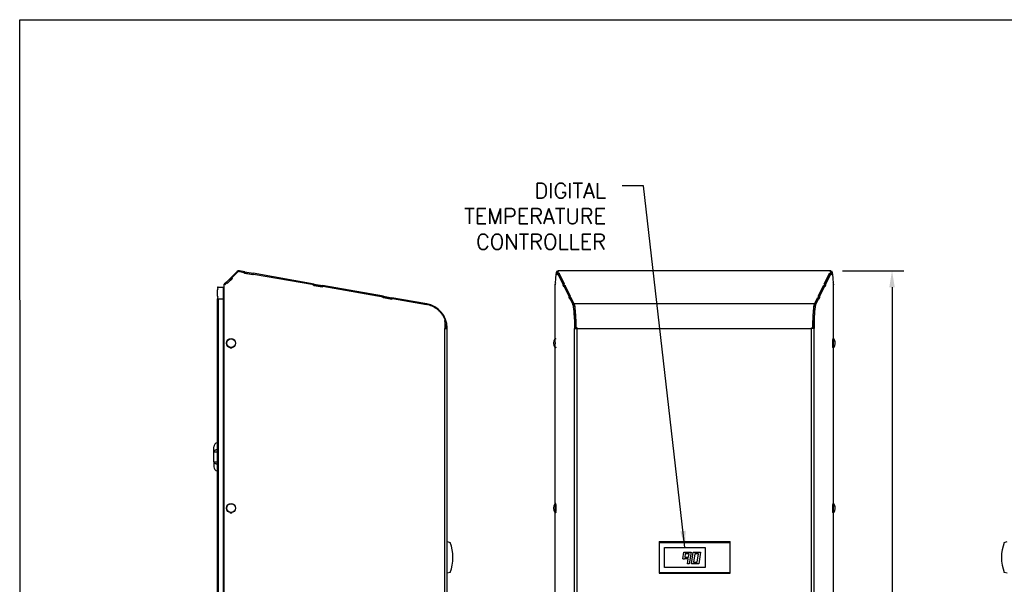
# Model space of a CAD drawing. Extents: x 750.1 to 849, y -105.5 to -34.2.
# Tile 7 of 19: x 750.1 to 791.8, y -58.2 to -34.2. Entities that reach past the tile are written whole.
import ezdxf

# ---------------------------------------------------------------- set-up
doc = ezdxf.new("R2010")
doc.units = 0
doc.header["$LTSCALE"] = 4
doc.header["$MEASUREMENT"] = 0
doc.layers.get('0').update_dxf_attribs({"linetype": 'CONTINUOUS'})
doc.layers.get('DEFPOINTS').update_dxf_attribs({"linetype": 'CONTINUOUS'})
doc.layers.add('Dimensions', color=140, linetype='CONTINUOUS')
doc.layers.add('TEXT', color=140, linetype='CONTINUOUS')
doc.styles.add('ROMANS', font='romans.shx')
doc.dimstyles.new('FSTD1', dxfattribs={"dimtxt": 0.65, "dimasz": 0.7, "dimexe": 0.5, "dimexo": 0.5, "dimgap": 0.25, "dimtad": 1, "dimzin": 1, "dimdsep": 46, "dimtxsty": 'ROMANS', "dimcen": 0.5, "dimadec": 0, "dimazin": 0, "dimtfac": 1, "dimtmove": 0, "dimatfit": 3, "dimfxl": 1, "dimtolj": 1, "dimarcsym": 1})

# ---------------------------------------------------------------- blocks, each defined once
blk = doc.blocks.new('*D0')
at = {"layer": 'DEFPOINTS', "color": 0, "transparency": 16777216}
for p in [(784.475, -44.859), (784.589, -76.859), (787.073, -76.859)]:
    blk.add_point(p, dxfattribs=at)
at = {"layer": 'Dimensions', "color": 0, "lineweight": -2, "transparency": 16777216}
for p, q in [((784.975, -44.859), (787.573, -44.859)), ((787.073, -45.559), (787.073, -76.159)), ((785.089, -76.859), (787.573, -76.859))]:
    blk.add_line(p, q, dxfattribs=at)
at = {"layer": 'Dimensions', "color": 0, "transparency": 16777216}
for points in [[(786.956, -45.559), (787.19, -45.559), (787.073, -44.859)], [(786.956, -76.159), (787.19, -76.159), (787.073, -76.859)]]:
    blk.add_solid(points, dxfattribs=at)
at = {"layer": 'Dimensions', "color": 0, "transparency": 16777216, "char_height": 0.65, "attachment_point": 5, "rotation": 90, "style": 'ROMANS'}
for s, insert in [('\\A1;[812.8]', (787.818, -60.859)), ('\\A1;32.00', (786.498, -60.859))]:
    blk.add_mtext(s, dxfattribs=dict(at, insert=insert))

msp = doc.modelspace()

# ---------------------------------------------------------------- linework, layer by layer
for p, q in [((759.294, -44.893), (759.036, -45.151)), ((759.073, -45.157), (759.316, -44.914)), ((759.078, -45.157), (759.321, -44.914)), ((759.316, -44.914), (759.321, -44.914)), ((759.382, -44.889), (759.376, -44.889)), ((759.396, -44.89), (759.603, -44.927)), ((759.622, -44.901), (759.397, -44.861)), ((759.597, -44.957), (759.603, -44.927)), ((759.99, -45.026), (759.597, -44.957)), ((759.616, -44.958), (759.598, -44.955)), ((759.612, -44.958), (759.622, -44.901)), ((759.612, -44.958), (759.616, -44.958)), ((759.616, -44.958), (759.626, -44.901)), ((759.616, -44.958), (759.969, -45.021)), ((759.622, -44.901), (759.626, -44.901)), ((759.626, -44.901), (759.979, -44.964)), ((759.969, -45.021), (759.979, -44.964)), ((759.985, -45.024), (759.969, -45.021)), ((762.566, -45.42), (759.979, -44.964)), ((759.99, -44.996), (759.985, -45.026)), ((759.99, -44.996), (759.995, -44.996)), ((759.995, -44.996), (759.99, -45.026)), ((759.995, -44.996), (762.546, -45.446)), ((772.817, -45.157), (772.839, -44.914)), ((772.902, -44.889), (772.844, -44.889)), ((772.903, -44.89), (772.845, -44.89)), ((772.845, -44.89), (772.863, -44.927)), ((772.887, -44.927), (772.863, -44.927)), ((772.863, -44.957), (772.863, -44.927)), ((772.887, -44.957), (772.863, -44.957)), ((772.897, -45.026), (772.863, -44.957)), ((772.887, -44.958), (772.887, -44.901)), ((772.924, -44.901), (772.887, -44.901)), ((772.887, -44.901), (772.917, -44.964)), ((772.887, -44.958), (772.905, -44.996)), ((772.897, -44.996), (773.121, -45.446)), ((772.955, -44.996), (772.897, -44.996)), ((772.897, -44.996), (772.897, -45.026)), ((784.475, -44.859), (772.903, -44.859)), ((772.903, -44.89), (772.908, -44.901)), ((784.473, -44.861), (772.904, -44.861)), ((772.924, -44.901), (772.904, -44.861)), ((772.917, -44.964), (772.955, -44.963)), ((772.917, -44.996), (772.917, -44.964)), ((772.955, -44.963), (772.954, -44.996)), ((773.182, -45.42), (772.955, -44.963)), ((772.955, -44.996), (773.166, -45.42)), ((784.196, -45.42), (784.423, -44.963)), ((784.212, -45.42), (784.422, -44.996)), ((784.257, -45.446), (784.48, -44.996)), ((784.422, -44.996), (784.48, -44.996)), ((784.423, -44.996), (784.423, -44.963)), ((784.423, -44.963), (784.46, -44.964)), ((784.454, -44.901), (784.473, -44.861)), ((784.491, -44.901), (784.454, -44.901)), ((784.46, -44.964), (784.491, -44.901)), ((784.46, -44.996), (784.46, -44.964)), ((784.47, -44.901), (784.475, -44.89)), ((784.472, -44.996), (784.491, -44.958)), ((784.475, -44.89), (784.533, -44.89)), ((784.534, -44.889), (784.476, -44.889)), ((784.481, -45.026), (784.48, -44.996)), ((784.515, -44.957), (784.481, -45.026)), ((784.491, -44.958), (784.491, -44.901)), ((784.491, -44.927), (784.515, -44.927)), ((784.491, -44.957), (784.515, -44.957)), ((784.515, -44.927), (784.533, -44.89)), ((784.515, -44.927), (784.515, -44.957)), ((784.539, -44.914), (784.56, -45.157)), ((758.75, -76.879), (758.75, -45.432)), ((758.75, -45.432), (758.755, -45.432)), ((758.841, -45.346), (758.755, -45.432)), ((758.755, -76.879), (758.755, -45.432)), ((758.755, -45.432), (758.76, -45.432)), ((758.76, -45.432), (758.781, -45.454)), ((758.779, -45.451), (758.862, -45.368)), ((758.781, -45.454), (758.867, -45.368)), ((758.841, -45.346), (758.842, -45.345)), ((758.841, -45.346), (758.863, -45.368)), ((758.842, -45.345), (759.036, -45.151)), ((758.842, -45.345), (758.866, -45.368)), ((758.862, -45.368), (758.867, -45.368)), ((758.867, -45.368), (758.889, -45.391)), ((758.884, -45.386), (759.077, -45.192)), ((758.887, -45.389), (759.096, -45.179)), ((758.889, -45.391), (759.101, -45.179)), ((759.036, -45.151), (759.077, -45.192)), ((759.096, -45.179), (759.073, -45.157)), ((759.073, -45.157), (759.078, -45.157)), ((759.077, -45.192), (759.093, -45.176)), ((759.101, -45.179), (759.078, -45.157)), ((759.096, -45.179), (759.101, -45.179)), ((762.541, -45.476), (762.546, -45.446)), ((762.559, -45.477), (762.541, -45.474)), ((762.933, -45.546), (762.541, -45.476)), ((762.556, -45.477), (762.566, -45.42)), ((762.556, -45.477), (762.559, -45.477)), ((762.559, -45.477), (762.569, -45.42)), ((762.559, -45.477), (762.912, -45.54)), ((762.566, -45.42), (762.569, -45.42)), ((762.569, -45.42), (762.922, -45.483)), ((762.912, -45.54), (762.922, -45.483)), ((765.509, -45.939), (762.922, -45.483)), ((762.934, -45.515), (762.928, -45.545)), ((762.939, -45.515), (762.933, -45.546)), ((762.934, -45.515), (762.939, -45.515)), ((762.939, -45.515), (765.49, -45.965)), ((772.789, -47.735), (772.789, -45.432)), ((772.789, -45.432), (772.789, -45.432)), ((772.789, -45.432), (772.795, -45.432)), ((772.789, -45.432), (772.791, -45.454)), ((772.791, -45.454), (772.799, -45.368)), ((772.803, -45.368), (772.799, -45.368)), ((772.799, -45.368), (772.801, -45.391)), ((772.801, -45.391), (772.819, -45.179)), ((772.819, -45.179), (772.817, -45.157)), ((773.12, -45.476), (773.121, -45.446)), ((773.144, -45.476), (773.12, -45.476)), ((773.155, -45.546), (773.12, -45.476)), ((773.144, -45.446), (773.121, -45.446)), ((773.144, -45.477), (773.144, -45.42)), ((773.182, -45.42), (773.144, -45.42)), ((773.144, -45.42), (773.175, -45.483)), ((773.144, -45.477), (773.163, -45.515)), ((773.155, -45.515), (773.378, -45.965)), ((773.213, -45.515), (773.155, -45.515)), ((773.155, -45.515), (773.155, -45.546)), ((773.175, -45.483), (773.213, -45.482)), ((773.175, -45.515), (773.175, -45.483)), ((773.213, -45.482), (773.212, -45.515)), ((773.439, -45.939), (773.213, -45.482)), ((773.213, -45.515), (773.423, -45.939)), ((783.939, -45.939), (784.165, -45.482)), ((783.955, -45.939), (784.165, -45.515)), ((784, -45.965), (784.223, -45.515)), ((784.166, -45.515), (784.165, -45.482)), ((784.165, -45.482), (784.203, -45.483)), ((784.165, -45.515), (784.223, -45.515)), ((784.234, -45.42), (784.196, -45.42)), ((784.203, -45.483), (784.234, -45.42)), ((784.203, -45.515), (784.203, -45.483)), ((784.215, -45.515), (784.234, -45.477)), ((784.258, -45.476), (784.223, -45.546)), ((784.223, -45.546), (784.223, -45.515)), ((784.234, -45.477), (784.234, -45.42)), ((784.234, -45.446), (784.257, -45.446)), ((784.234, -45.476), (784.258, -45.476)), ((784.257, -45.446), (784.258, -45.476)), ((784.56, -45.157), (784.558, -45.179)), ((784.558, -45.179), (784.577, -45.391)), ((784.575, -45.368), (784.579, -45.368)), ((784.577, -45.391), (784.579, -45.368)), ((784.579, -45.368), (784.586, -45.454)), ((784.588, -45.432), (784.583, -45.432)), ((784.586, -45.454), (784.588, -45.432)), ((784.589, -45.432), (784.588, -45.432)), ((784.589, -47.735), (784.589, -45.432)), ((758.464, -45.931), (758.464, -45.668)), ((758.494, -45.55), (758.714, -45.55)), ((758.714, -45.55), (758.714, -45.594)), ((758.714, -76.198), (758.714, -45.594)), ((758.714, -45.594), (758.75, -45.594)), ((758.741, -45.528), (758.721, -45.558)), ((758.75, -45.57), (758.721, -45.558)), ((758.741, -45.528), (758.75, -45.519)), ((758.75, -45.537), (758.741, -45.528)), ((762.929, -45.543), (762.912, -45.54)), ((758.464, -76.291), (758.464, -46.05)), ((758.464, -46.05), (758.494, -46.05)), ((758.494, -46.05), (758.714, -46.05)), ((758.494, -46.05), (758.494, -76.291)), ((758.714, -46.05), (758.714, -76.198)), ((765.484, -45.995), (765.49, -45.965)), ((765.877, -46.065), (765.484, -45.995)), ((765.503, -45.996), (765.485, -45.993)), ((765.499, -45.996), (765.509, -45.939)), ((765.499, -45.996), (765.503, -45.996)), ((765.503, -45.996), (765.513, -45.939)), ((765.503, -45.996), (765.856, -46.059)), ((765.509, -45.939), (765.513, -45.939)), ((765.513, -45.939), (765.866, -46.002)), ((765.856, -46.059), (765.866, -46.002)), ((765.872, -46.062), (765.856, -46.059)), ((767.338, -46.261), (765.866, -46.002)), ((765.877, -46.034), (765.872, -46.064)), ((765.877, -46.034), (765.882, -46.034)), ((765.882, -46.034), (765.877, -46.065)), ((765.882, -46.034), (767.331, -46.289)), ((773.402, -45.965), (773.378, -45.965)), ((773.378, -45.995), (773.378, -45.965)), ((773.402, -45.995), (773.378, -45.995)), ((773.412, -46.065), (773.378, -45.995)), ((773.402, -45.996), (773.402, -45.939)), ((773.439, -45.939), (773.402, -45.939)), ((773.402, -45.939), (773.433, -46.002)), ((773.402, -45.996), (773.42, -46.034)), ((773.413, -46.034), (773.412, -46.065)), ((773.413, -46.034), (773.539, -46.289)), ((773.47, -46.034), (773.413, -46.034)), ((773.433, -46.002), (773.47, -46.001)), ((773.433, -46.034), (773.433, -46.002)), ((773.599, -46.261), (773.47, -46.001)), ((773.47, -46.001), (773.47, -46.034)), ((773.47, -46.034), (773.597, -46.289)), ((773.597, -46.289), (773.539, -46.289)), ((783.779, -46.261), (773.599, -46.261)), ((783.779, -46.261), (783.908, -46.001)), ((783.781, -46.289), (783.907, -46.034)), ((783.781, -46.289), (783.838, -46.289)), ((783.838, -46.289), (783.965, -46.034)), ((783.907, -46.034), (783.965, -46.034)), ((783.908, -46.034), (783.908, -46.001)), ((783.908, -46.001), (783.945, -46.002)), ((783.976, -45.939), (783.939, -45.939)), ((783.945, -46.002), (783.976, -45.939)), ((783.945, -46.034), (783.945, -46.002)), ((783.957, -46.034), (783.976, -45.996)), ((783.966, -46.065), (783.965, -46.034)), ((784, -45.995), (783.966, -46.065)), ((783.976, -45.996), (783.976, -45.939)), ((783.976, -45.965), (784, -45.965)), ((783.976, -45.995), (784, -45.995)), ((784, -45.965), (784, -45.995)), ((768.101, -46.909), (768.101, -47.303)), ((773.607, -46.909), (773.607, -47.303)), ((773.664, -46.909), (773.607, -46.909)), ((773.664, -46.909), (773.664, -47.303)), ((783.713, -46.909), (783.713, -47.303)), ((783.713, -46.909), (783.771, -46.909)), ((783.771, -46.909), (783.771, -47.303)), ((768.101, -47.287), (768.154, -47.287)), ((768.101, -47.303), (768.106, -47.303)), ((768.106, -76.879), (768.106, -47.303)), ((768.106, -47.303), (768.212, -47.303)), ((768.154, -47.283), (768.212, -47.282)), ((768.154, -47.303), (768.154, -47.287)), ((768.212, -76.879), (768.212, -47.303)), ((773.607, -76.859), (773.607, -47.303)), ((773.607, -47.303), (773.723, -47.303)), ((773.607, -47.303), (773.607, -47.303)), ((773.67, -47.286), (773.664, -47.286)), ((773.67, -47.287), (773.723, -47.287)), ((773.67, -47.303), (773.67, -47.287)), ((773.723, -47.282), (773.676, -47.282)), ((773.723, -47.303), (773.723, -47.282)), ((773.723, -76.859), (773.723, -47.303)), ((773.723, -47.303), (783.655, -47.303)), ((783.655, -47.282), (783.702, -47.282)), ((783.655, -47.303), (783.655, -47.282)), ((783.655, -47.287), (783.706, -47.287)), ((783.655, -76.859), (783.655, -47.303)), ((783.771, -47.303), (783.655, -47.303)), ((783.702, -47.282), (783.707, -47.283)), ((783.706, -47.303), (783.706, -47.287)), ((783.771, -76.859), (783.771, -47.303)), ((783.771, -47.303), (783.771, -47.303)), ((772.789, -54.735), (772.789, -48.122)), ((784.589, -54.735), (784.589, -48.122)), ((758.308, -52.545), (758.308, -52.336)), ((758.308, -52.963), (758.308, -52.545)), ((758.308, -52.545), (758.464, -52.545)), ((758.308, -52.963), (758.464, -52.963)), ((758.308, -52.963), (758.308, -53.172)), ((772.789, -60.018), (772.789, -55.122)), ((784.589, -59.719), (784.589, -55.122)), ((768.212, -56.352), (768.332, -56.384)), ((777.203, -56.352), (780.203, -56.352)), ((777.203, -56.352), (777.203, -56.384)), ((780.203, -56.384), (780.203, -56.352)), ((791.835, -56.384), (791.955, -56.352)), ((777.203, -56.384), (780.203, -56.384)), ((777.203, -56.384), (777.203, -57.664)), ((777.428, -57.449), (777.428, -56.599)), ((777.428, -56.599), (779.148, -56.599)), ((779.148, -56.599), (779.148, -57.449)), ((780.203, -57.664), (780.203, -56.384)), ((778.2, -57.084), (778.244, -56.799)), ((778.2, -57.084), (778.271, -57.084)), ((778.244, -56.799), (778.548, -56.799)), ((778.271, -57.084), (778.271, -57.084)), ((778.433, -57.084), (778.271, -57.084)), ((778.304, -56.869), (778.282, -57.014)), ((778.282, -57.014), (778.444, -57.014)), ((778.466, -56.869), (778.304, -56.869)), ((778.4, -57.299), (778.433, -57.084)), ((778.444, -57.014), (778.466, -56.869)), ((778.548, -56.799), (778.471, -57.299)), ((778.574, -57.299), (778.645, -56.799)), ((778.645, -56.799), (778.948, -56.799)), ((778.705, -56.869), (778.655, -57.229)), ((778.867, -56.869), (778.705, -56.869)), ((778.816, -57.229), (778.867, -56.869)), ((778.948, -56.799), (778.877, -57.299)), ((779.148, -57.449), (777.428, -57.449)), ((778.471, -57.299), (778.4, -57.299)), ((778.877, -57.299), (778.574, -57.299)), ((778.655, -57.229), (778.816, -57.229)), ((768.332, -57.664), (768.212, -57.696)), ((777.203, -57.664), (780.203, -57.664)), ((777.203, -57.664), (777.203, -57.696)), ((777.203, -57.696), (780.203, -57.696)), ((780.203, -57.696), (780.203, -57.664)), ((791.955, -57.696), (791.835, -57.664))]:
    msp.add_line(p, q)
for centre in [(759.041, -47.929), (759.041, -54.929)]:
    msp.add_circle(centre, 0.194)
for centre, radius, start, end in [((759.376, -44.975), 0.116, 80, 135), ((758.494, -45.58), 0.03, 90, 180), ((758.489, -45.58), 0.0247, 180, 240), ((758.494, -45.668), 0.03, 123.2626, 180), ((758.494, -45.931), 0.03, 180, 236.7374), ((758.464, -45.622), 0.0247, 303.2626, 60), ((758.807, -45.594), 0.093, 157.5, 180), ((758.489, -46.02), 0.0247, 120, 180), ((758.494, -46.02), 0.03, 180, 270), ((758.464, -45.977), 0.0247, 300, 56.7374), ((767.154, -47.303), 1.058, 1.146, 80), ((767.174, -47.287), 0.98, 0, 18.9157), ((767.154, -47.303), 1, 1.146, 18.7277), ((767.154, -47.303), 1.058, 0, 1.146), ((773.016, -47.929), 0.303, 142.2875, 217.7125), ((784.362, -47.929), 0.303, 0, 37.7125), ((784.362, -47.929), 0.303, 322.2875, 0), ((758.496, -52.336), 0.188, 99.8002, 180), ((758.496, -53.172), 0.188, 180, 260.1998), ((773.016, -54.929), 0.303, 142.2875, 217.7125), ((784.362, -54.929), 0.303, 0, 37.7125), ((784.362, -54.929), 0.303, 322.2875, 0), ((766.703, -57.024), 1.75, 338.5583, 21.4417), ((793.464, -57.024), 1.75, 158.5583, 201.4417)]:
    msp.add_arc(centre, radius, start, end)
for centre in [(759.042, -47.929), (759.042, -54.929)]:
    msp.add_ellipse(centre, major_axis=(0, 0.187), ratio=0.996195)
for points, weights in [([(759.376, -44.889), (759.341, -44.889), (759.316, -44.914)], [1, 0.924243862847, 1]), ([(759.396, -44.89), (759.353, -44.883), (759.321, -44.914)], [1, 0.887600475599, 1]), ([(772.845, -44.89), (772.841, -44.883), (772.839, -44.914)], [1, 0.8876004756, 1]), ([(772.904, -44.861), (772.899, -44.851), (772.896, -44.889)], [1, 0.898253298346, 1]), ([(772.903, -44.89), (772.902, -44.889), (772.902, -44.889)], [1, 0.996223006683, 1]), ([(784.482, -44.889), (784.478, -44.851), (784.473, -44.861)], [1, 0.898253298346, 1]), ([(784.476, -44.889), (784.475, -44.889), (784.475, -44.89)], [1, 0.996223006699, 1]), ([(784.539, -44.914), (784.536, -44.883), (784.533, -44.89)], [1, 0.887600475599, 1]), ([(768.101, -46.909), (767.886, -46.387), (767.331, -46.289)], [1, 0.876577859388, 1]), ([(773.607, -46.909), (773.588, -46.387), (773.539, -46.289)], [1, 0.876577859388, 1]), ([(773.664, -46.909), (773.646, -46.387), (773.597, -46.289)], [1, 0.876577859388, 1]), ([(773.676, -47.282), (773.674, -46.412), (773.599, -46.261)], [1, 0.772434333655, 1]), ([(783.779, -46.261), (783.704, -46.412), (783.702, -47.282)], [1, 0.772434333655, 1]), ([(783.781, -46.289), (783.732, -46.387), (783.713, -46.909)], [1, 0.876577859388, 1]), ([(783.838, -46.289), (783.79, -46.387), (783.771, -46.909)], [1, 0.876577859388, 1]), ([(773.67, -47.287), (773.67, -47.1), (773.664, -46.927)], [1, 0.982406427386, 1]), ([(773.67, -47.287), (773.67, -47.148), (773.664, -47.019)], [1, 0.982406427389, 1]), ([(783.713, -46.937), (783.708, -47.104), (783.707, -47.283)], [1, 0.984292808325, 1]), ([(783.713, -46.994), (783.711, -47.043), (783.709, -47.095)], [1, 0.997341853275, 1]), ([(784.601, -47.743), (784.601, -47.743), (784.6, -47.742)], [1, 0.999605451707, 1]), ([(758.992, -48.117), (759.038, -48.141), (759.084, -48.118)], [1, 0.88781578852, 1]), ([(759.037, -48.129), (759.058, -48.128), (759.076, -48.119)], [1, 0.979396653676, 1]), ([(772.775, -48.113), (772.776, -48.113), (772.776, -48.114)], [1, 0.999597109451, 1]), ([(772.776, -48.114), (772.777, -48.115), (772.778, -48.115)], [1, 0.998425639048, 1]), ([(772.81, -48.117), (772.814, -48.146), (772.819, -48.111)], [1, 0.853536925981, 1]), ([(772.817, -48.098), (772.819, -48.092), (772.821, -48.08)], [1, 0.990010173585, 1]), ([(784.557, -48.085), (784.561, -48.159), (784.568, -48.117)], [1, 0.744777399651, 1]), ([(784.6, -48.115), (784.601, -48.115), (784.601, -48.114)], [1, 0.999192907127, 1]), ([(784.6, -48.115), (784.6, -48.115), (784.6, -48.115)], [1, 0.999872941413, 1]), ([(758.464, -52.452), (758.308, -52.465), (758.308, -52.545)], [1, 0.764922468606, 1]), ([(758.308, -52.963), (758.308, -53.042), (758.464, -53.055)], [1, 0.764922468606, 1]), ([(758.992, -55.117), (759.038, -55.141), (759.084, -55.118)], [1, 0.88781578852, 1]), ([(759.037, -55.129), (759.058, -55.128), (759.076, -55.119)], [1, 0.979396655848, 1]), ([(772.775, -55.113), (772.776, -55.113), (772.776, -55.114)], [1, 0.999597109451, 1]), ([(772.776, -55.114), (772.777, -55.115), (772.778, -55.115)], [1, 0.998425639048, 1]), ([(772.81, -55.117), (772.817, -55.162), (772.821, -55.08)], [1, 0.722143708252, 1]), ([(784.557, -55.085), (784.561, -55.159), (784.568, -55.117)], [1, 0.74477739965, 1]), ([(784.601, -54.743), (784.601, -54.743), (784.6, -54.742)], [1, 0.999605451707, 1]), ([(784.6, -55.115), (784.601, -55.115), (784.601, -55.114)], [1, 0.999192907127, 1]), ([(784.6, -55.115), (784.6, -55.115), (784.6, -55.115)], [1, 0.999872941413, 1])]:
    msp.add_rational_spline(points, weights, degree=2)
for points, knots in [([(772.817, -47.756), (772.817, -47.753), (772.815, -47.748), (772.81, -47.74), (772.801, -47.735), (772.791, -47.734), (772.782, -47.737), (772.778, -47.741), (772.776, -47.743), (772.776, -47.744)], [0, 0, 0, 0, 0.266052, 0.43947, 0.578561, 0.7096, 0.83546, 0.949817, 1, 1, 1, 1]), ([(784.595, -47.738), (784.593, -47.737), (784.59, -47.734), (784.58, -47.734), (784.572, -47.737), (784.566, -47.742), (784.563, -47.749), (784.56, -47.757), (784.557, -47.772), (784.553, -47.798), (784.551, -47.831), (784.549, -47.871), (784.549, -47.905), (784.549, -47.923), (784.549, -47.929)], [0, 0, 0, 0, 0.025143, 0.064525, 0.102351, 0.13672, 0.177435, 0.249003, 0.383927, 0.521608, 0.666588, 0.808744, 0.950025, 1, 1, 1, 1]), ([(784.549, -47.929), (784.549, -47.937), (784.549, -47.957), (784.55, -47.993), (784.551, -48.031), (784.554, -48.064), (784.557, -48.089), (784.56, -48.103), (784.565, -48.113), (784.573, -48.121), (784.583, -48.124), (784.589, -48.122), (784.593, -48.121)], [0, 0, 0, 0, 0.074671, 0.217607, 0.360998, 0.505, 0.650614, 0.802051, 0.874142, 0.917814, 0.958192, 1, 1, 1, 1]), ([(772.774, -48.11), (772.775, -48.112), (772.776, -48.115), (772.783, -48.121), (772.793, -48.124), (772.803, -48.122), (772.81, -48.117), (772.814, -48.111), (772.815, -48.107), (772.816, -48.105), (772.816, -48.105)], [0, 0, 0, 0, 0.141193, 0.285879, 0.419653, 0.560548, 0.677229, 0.801549, 0.986222, 1, 1, 1, 1]), ([(772.774, -55.11), (772.775, -55.112), (772.776, -55.115), (772.783, -55.121), (772.793, -55.124), (772.803, -55.122), (772.81, -55.117), (772.814, -55.111), (772.815, -55.107), (772.816, -55.105), (772.816, -55.105)], [0, 0, 0, 0, 0.141193, 0.285879, 0.419653, 0.560548, 0.677229, 0.801549, 0.986222, 1, 1, 1, 1]), ([(772.817, -54.756), (772.817, -54.753), (772.815, -54.748), (772.81, -54.74), (772.801, -54.735), (772.791, -54.734), (772.782, -54.737), (772.778, -54.741), (772.776, -54.743), (772.776, -54.744)], [0, 0, 0, 0, 0.266052, 0.43947, 0.578561, 0.7096, 0.83546, 0.949817, 1, 1, 1, 1]), ([(784.595, -54.738), (784.593, -54.737), (784.59, -54.734), (784.58, -54.734), (784.572, -54.737), (784.566, -54.742), (784.563, -54.749), (784.56, -54.757), (784.557, -54.772), (784.553, -54.798), (784.551, -54.831), (784.549, -54.871), (784.549, -54.905), (784.549, -54.923), (784.549, -54.929)], [0, 0, 0, 0, 0.025143, 0.064525, 0.102351, 0.13672, 0.177435, 0.249003, 0.383927, 0.521608, 0.666588, 0.808744, 0.950025, 1, 1, 1, 1]), ([(784.549, -54.929), (784.549, -54.937), (784.549, -54.957), (784.55, -54.993), (784.551, -55.031), (784.554, -55.064), (784.557, -55.089), (784.56, -55.103), (784.565, -55.113), (784.573, -55.121), (784.583, -55.124), (784.589, -55.122), (784.593, -55.121)], [0, 0, 0, 0, 0.074671, 0.217607, 0.360998, 0.505, 0.650614, 0.802051, 0.874142, 0.917814, 0.958192, 1, 1, 1, 1])]:
    msp.add_open_spline(points, degree=3, knots=knots)
for points, weights in [([(772.778, -48.115), (772.795, -48.115), (772.794, -47.917), (772.793, -47.719), (772.776, -47.743)], [1, 0.684942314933, 1, 0.684942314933, 1]), ([(784.6, -47.742), (784.584, -47.732), (784.583, -47.923), (784.583, -48.115), (784.6, -48.115)], [1, 0.697127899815, 1, 0.697127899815, 1]), ([(772.778, -55.115), (772.795, -55.115), (772.794, -54.917), (772.793, -54.719), (772.776, -54.743)], [1, 0.684942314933, 1, 0.684942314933, 1]), ([(772.817, -55.098), (772.829, -55.066), (772.829, -54.933), (772.829, -54.799), (772.818, -54.761)], [1, 0.79370292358, 1, 0.793702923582, 1]), ([(784.6, -54.742), (784.584, -54.732), (784.583, -54.923), (784.583, -55.115), (784.6, -55.115)], [1, 0.697127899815, 1, 0.697127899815, 1])]:
    msp.add_rational_spline(points, weights, degree=2, knots=[0, 0, 0, 0.5, 0.5, 1, 1, 1])
at = {"layer": 'DEFPOINTS'}
msp.add_lwpolyline([(750.077, -34.203), (848.992, -34.203), (848.992, -105.534), (750.12, -105.534)], close=True, dxfattribs=at)

# ---------------------------------------------------------------- texts
at = {"layer": 'TEXT', "insert": (774.947, -41.134), "char_height": 0.65, "attachment_point": 3, "style": 'ROMANS'}
msp.add_mtext_dynamic_manual_height_columns('DIGITAL\\PTEMPERATURE\\PCONTROLLER', width=10.05021, gutter_width=1, heights=[0], dxfattribs=at)

# ---------------------------------------------------------------- dimensions: what is measured, and where the dimension line sits
at = {"layer": 'Dimensions'}
dim = msp.add_linear_dim(base=(787.073, -76.859), p1=(784.475, -44.859), p2=(784.589, -76.859), angle=90, dimstyle='FSTD1', override={"dimscale": 0, "dimpost": '\\X', "dimtix": 0, "dimtofl": 1, "dimtmove": 0, "dimatfit": 3}, dxfattribs=at)
dim.commit()
dim.dimension.update_dxf_attribs({"geometry": '*D0', "text_midpoint": (787.073, -60.859)})

# ---------------------------------------------------------------- leaders
at = {"layer": 'TEXT'}
msp.add_leader([(778.288, -56.599), (776.528, -41.258), (775.629, -41.258)], dimstyle='FSTD1', override={"dimscale": 0}, dxfattribs=at)

doc.saveas('drawing.dxf')
